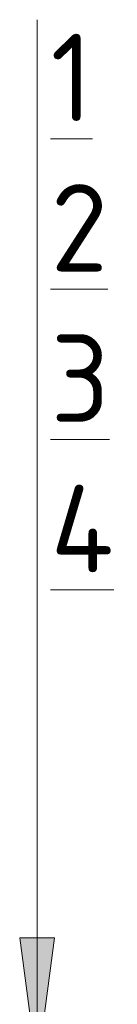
# Model space of a CAD drawing. Header units: millimetres. Extents: x -4136 to 63268, y -10605 to 130973.
# Tile 12 of 47: x 62600 to 62622, y 3510 to 3735. Entities that reach past the tile are written whole.
import ezdxf

# ---------------------------------------------------------------- set-up
doc = ezdxf.new("R2010")
doc.units = ezdxf.units.MM
doc.layers.add('A-ANNO-NOTE', color=7, linetype='Continuous', lineweight=5)
doc.layers.add('G-ANNO-TEXT', color=7, linetype='Continuous', lineweight=5)
doc.styles.add('GOST Common_5', font='GOST_Common.ttf', dxfattribs={"height": 20})

# ---------------------------------------------------------------- blocks, each defined once
blk = doc.blocks.new('Стрелка 15гр_черная - Стрелка 15гр_ черная-5807139-Пол_Тип 5_1_кладов_')
at = {"layer": 'A-ANNO-NOTE'}
blk.add_hatch(color=256, dxfattribs=at).paths.add_polyline_path([(825.49, 3525.36), (833.39, 3525.36), (829.44, 3495.36)])
for p, q in [((829.44, 3495.36), (829.44, 3735.36)), ((829.44, 3495.36), (825.49, 3525.36)), ((825.49, 3525.36), (833.39, 3525.36)), ((825.49, 3525.36), (829.44, 3495.36)), ((833.39, 3525.36), (825.49, 3525.36)), ((829.44, 3495.36), (833.39, 3525.36)), ((829.44, 3495.36), (833.39, 3525.36))]:
    blk.add_line(p, q, dxfattribs=at)

msp = doc.modelspace()

# ---------------------------------------------------------------- block references
at = {"layer": 'A-ANNO-NOTE'}
msp.add_blockref('Стрелка 15гр_черная - Стрелка 15гр_ черная-5807139-Пол_Тип 5_1_кладов_', (61774.109763, 0), dxfattribs=at)

# ---------------------------------------------------------------- texts
at = {"layer": 'G-ANNO-TEXT', "char_height": 20, "attachment_point": 1, "style": 'GOST Common_5'}
for s, insert, width in [('\\L\\fGOST Common|b0|i0|c204|p34|;\\L1', (62606.62935, 3732.143347), 12.0253125), ('\\L\\fGOST Common|b0|i0|c204|p34|;\\L2', (62606.62935, 3697.747513), 17.637125), ('\\L\\fGOST Common|b0|i0|c204|p34|;\\L3', (62606.62935, 3663.35168), 16.8354375), ('\\L\\fGOST Common|b0|i0|c204|p34|;\\L4', (62606.62935, 3628.955847), 20.0421875)]:
    msp.add_mtext(s, dxfattribs=dict(at, insert=insert, width=width))

doc.saveas('drawing.dxf')
